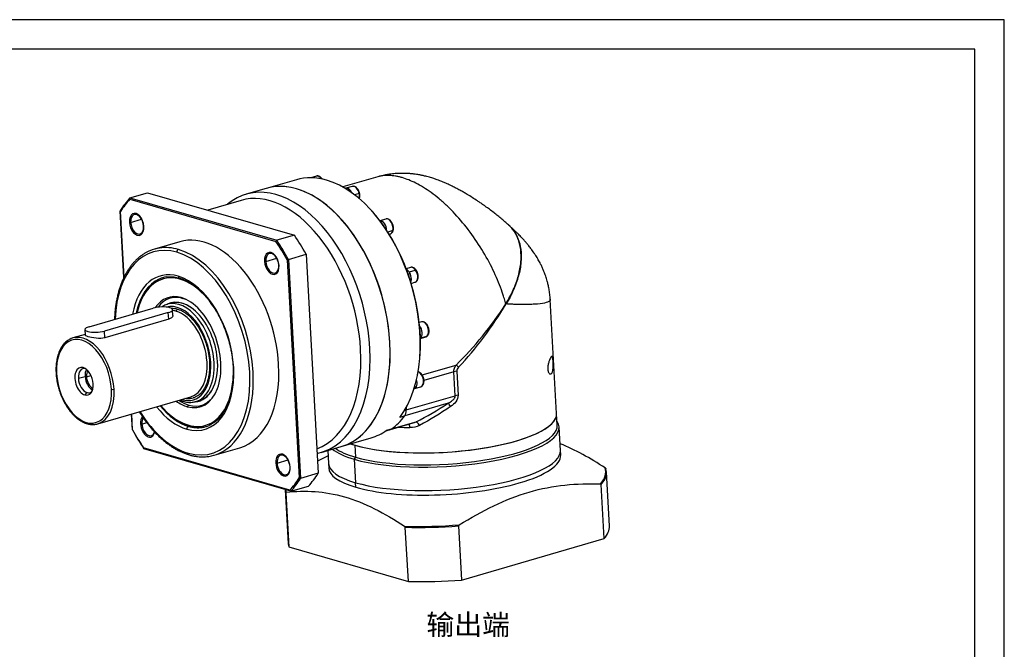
# Model space of a CAD drawing. Header units: millimetres. Extents: x 11380 to 12832, y -6962 to -5935.
# Tile 6 of 6: x 12254 to 12832, y -6305 to -5935. Entities that reach past the tile are written whole.
import ezdxf

# ---------------------------------------------------------------- set-up
doc = ezdxf.new("R2010")
doc.units = ezdxf.units.MM
doc.layers.add('图框_外框线', color=7, linetype='Continuous')
doc.layers.add('尺寸线', color=7, linetype='Continuous')
doc.layers.add('标注线', color=1, linetype='Continuous', lineweight=15)
doc.styles.get("Standard").update_dxf_attribs({"font": 'txt.shx', "height": 5})

# ---------------------------------------------------------------- blocks, each defined once
blk = doc.blocks.new('G$C4B99B448')
at = {"layer": '尺寸线'}
for p, q in [((218.55, 340.22), (213.86, 338.86)), ((270.1, 339.61), (240.72, 331.08)), ((201.74, 337.2), (176.49, 329.87)), ((222.75, 338.01), (222.58, 337.96)), ((248.68, 331.52), (243.32, 329.96)), ((62.1, 321.92), (76.96, 326.24)), ((76.96, 326.24), (200.15, 290.64)), ((176.49, 329.87), (159.66, 324.98)), ((243.34, 329.9), (242.94, 329.79)), ((254.44, 325.66), (250.57, 324.54)), ((61.95, 320.77), (184.66, 285.31)), ((62.1, 321.92), (185.29, 286.33)), ((155.34, 319.82), (127.33, 311.69)), ((56.99, 255.07), (53.86, 311.12)), ((57.15, 255.42), (54.08, 310.45)), ((262.81, 313.39), (262.31, 313.92)), ((61.6, 301.46), (62.68, 301.4)), ((62.68, 301.4), (71.9, 304.08)), ((73.79, 297.94), (73.59, 298.25)), ((276.9, 304.17), (271.88, 302.71)), ((200.15, 290.64), (185.29, 286.33)), ((282.72, 294.53), (278.46, 293.29)), ((279.64, 291.43), (280.53, 291.69)), ((104.02, 285.13), (82.6, 278.91)), ((195.02, 270.33), (209.88, 274.65)), ((209.88, 274.65), (220.13, 90.86)), ((175.02, 268.68), (176.11, 268.63)), ((176.11, 268.63), (185.32, 271.3)), ((187.21, 265.16), (187.01, 265.47)), ((193.96, 270.03), (204.16, 86.96)), ((195.02, 270.33), (205.27, 86.55)), ((297.65, 263.61), (293.91, 262.52)), ((295.64, 258), (297.24, 258.47)), ((296.49, 259.84), (301.84, 261.4)), ((298.14, 250.21), (301.27, 251.12)), ((96.62, 233.52), (93.55, 232.63)), ((105.15, 238.25), (106.45, 237.62)), ((420.15, 141.09), (414.83, 236.65)), ((27.88, 213.87), (81.44, 229.43)), ((94.27, 225.72), (40.71, 210.16)), ((94.59, 220.11), (94.27, 225.72)), ((98.11, 223.31), (97.84, 228.13)), ((94.59, 220.11), (41.03, 204.56)), ((306.79, 217.85), (304.92, 217.31)), ((24.54, 207.38), (14.22, 204.38)), ((24.31, 211.46), (24.58, 206.64)), ((41.03, 204.56), (40.71, 210.16)), ((311.14, 205.72), (305.83, 204.18)), ((305.84, 204.04), (310.42, 205.37)), ((22.89, 179.52), (24.22, 178.97)), ((303.88, 175.76), (304.25, 175.87)), ((307.36, 173.43), (335.82, 181.69)), ((333.93, 175.98), (308.87, 168.7)), ((335.05, 155.91), (333.93, 175.98)), ((336.32, 176.41), (337.44, 156.35)), ((18.78, 170.56), (24.44, 172.21)), ((25.57, 171.88), (29.38, 172.99)), ((303.3, 172.76), (303.45, 173.48)), ((24.17, 156.55), (26.08, 158.56)), ((300.57, 161.93), (300.78, 161.99)), ((300.8, 161.94), (306.16, 163.49)), ((35.14, 132.36), (113.18, 155.03)), ((117.26, 151), (120.33, 151.89)), ((329.27, 149.6), (292.76, 139)), ((293.96, 143.98), (335.05, 155.91)), ((64.11, 127.34), (63.37, 140.56)), ((64.29, 127.38), (63.55, 140.61)), ((110.25, 146.72), (111.44, 148.06)), ((292.48, 143.55), (293.96, 143.98)), ((293.86, 145.93), (293.96, 143.98)), ((293.96, 143.98), (293.86, 145.93)), ((420.71, 131.04), (420.15, 141.09)), ((71.03, 132.25), (72.12, 132.19)), ((72.12, 132.19), (76.21, 133.38)), ((280.78, 127.7), (299.8, 133.22)), ((281.69, 128.14), (302.17, 134.09)), ((292.76, 139), (288.55, 137.77)), ((277.05, 126.62), (280.78, 127.7)), ((277.48, 126.92), (281.69, 128.14)), ((423.39, 110.07), (422.29, 129.69)), ((239.38, 113.32), (264.63, 120.65)), ((196.29, 76.64), (73.59, 112.1)), ((197.03, 75.74), (73.84, 111.34)), ((132.8, 106.05), (154.23, 112.28)), ((222.55, 108.43), (239.38, 113.32)), ((228.08, 110.04), (228.69, 99.21)), ((250.85, 114.41), (251.41, 104.36)), ((423.6, 106.24), (423.39, 110.07)), ((185.54, 99.42), (194.75, 102.09)), ((190.54, 105.98), (190.04, 106.8)), ((228.69, 99.21), (228.9, 95.38)), ((251.41, 104.36), (250.34, 102.6)), ((250.34, 102.6), (251.43, 82.97)), ((464.48, 46.59), (461.95, 92.03)), ((191.45, 89.7), (191.06, 88.62)), ((220.13, 90.86), (205.27, 86.55)), ((251.65, 79.14), (251.43, 82.97)), ((192.37, 77), (194.9, 31.56)), ((192.78, 74.58), (195.31, 29.14)), ((197.03, 75.74), (211.89, 80.06)), ((460.15, 36.07), (457.62, 81.52)), ((295.74, 0.12), (293.2, 45.56)), ((337.85, 46.73), (340.39, 1.28)), ((340.39, 1.28), (460.15, 36.07)), ((195.31, 29.14), (295.74, 0.12))]:
    blk.add_line(p, q, dxfattribs=at)
for centre, major_axis, ratio, start_param, end_param in [((233.19, 228.93), (31.45, -108.28), 0.604256, 2.776531, 3.141628), ((220.36, 333.98), (1.81, -6.24), 0.604256, 2.086908, 3.1416), ((191.1, 216.71), (31.45, -108.28), 0.604256, 1.205734, 3.400186), ((207.94, 221.59), (31.45, -108.28), 0.604256, 1.205734, 3.141545), ((207.94, 221.59), (-31.45, 108.28), 0.604256, 5.918123, 6.283186), ((222.38, 337.39), (0.818, 0.575), 0.393218, 0.000516, 0.853704), ((220.36, 333.98), (1.81, -6.24), 0.604256, 2.067813, 2.086908), ((233.19, 228.93), (31.45, -108.28), 0.604256, 0.419399, 2.776531), ((245.13, 323.72), (1.81, -6.24), 0.604256, 1.78993, 3.25131), ((250.49, 325.27), (1.81, -6.24), 0.604256, 3.114602, 3.141551), ((250.49, 325.27), (1.81, -6.24), 0.604256, 1.45859, 3.114602), ((185.75, 215.15), (30.4, -104.67), 0.604256, 1.205734, 3.141545), ((207.94, 221.59), (-31.45, 108.28), 0.604256, 3.141594, 5.918123), ((245.13, 323.72), (1.8, -6.18), 0.604256, 1.801213, 3.141544), ((250.49, 325.27), (1.81, -6.24), 0.604256, 0.747854, 1.45859), ((253.83, 325.6), (0.977, 0.213), 0.089218, 5.36426, 6.282879), ((129.57, 198.83), (40.72, -140.21), 0.604256, 3.494072, 3.629786), ((129.12, 198.7), (-40.44, 139.25), 0.604256, 0.355062, 0.485611), ((67.7, 299.7), (2.65, -9.12), 0.604256, 1.205734, 4.347327), ((68.14, 299.83), (2.37, -8.16), 0.604256, 1.205734, 4.347327), ((233.95, 229.15), (-31.17, 107.32), 0.604256, 4.002407, 5.422374), ((67.7, 299.7), (2.65, -9.12), 0.604256, 4.347327, 7.48892), ((68.14, 299.83), (2.37, -8.16), 0.604256, 4.347327, 7.48892), ((273.36, 296.37), (1.81, -6.24), 0.604256, 1.130391, 3.050199), ((273.36, 296.37), (1.8, -6.18), 0.604256, 1.137601, 3.042977), ((271.75, 295.91), (-1.8, 6.18), 0.604256, 4.994201, 5.495677), ((278.72, 297.93), (1.81, -6.24), 0.604256, 0.830271, 3.141551), ((129.12, 198.7), (25.1, -86.43), 0.604256, 1.205734, 3.141545), ((144.43, 203.15), (40.72, -140.21), 0.604256, 1.923276, 2.058989), ((278.72, 297.93), (1.81, -6.24), 0.604256, 6.283144, 7.113457), ((282.11, 295.05), (0.975, -0.22), 0.537575, 5.511316, 6.283167), ((106.17, 192.04), (-24.54, 84.51), 0.604256, 5.918123, 7.346075), ((129.12, 198.7), (-40.44, 139.25), 0.604256, 5.067451, 5.198), ((129.57, 198.83), (40.72, -140.21), 0.604256, 1.923276, 2.058989), ((107.7, 192.48), (-25.1, 86.43), 0.604256, 6.200302, 6.357014), ((107.7, 192.48), (-25.1, 86.43), 0.604256, 5.918123, 6.200302), ((103, 276.72), (0.56, 1.92), 0.744283, 0.439984, 2.01078), ((106.17, 192.04), (-24.54, 84.51), 0.604256, 2.776531, 5.918123), ((107.7, 192.48), (-25.1, 86.43), 0.604256, 4.347327, 5.918123), ((181.12, 266.92), (2.65, -9.12), 0.604256, 1.205734, 4.347327), ((181.56, 267.05), (2.37, -8.16), 0.604256, 1.205734, 4.347327), ((181.12, 266.92), (2.65, -9.12), 0.604256, 4.347327, 7.48892), ((181.56, 267.05), (2.37, -8.16), 0.604256, 4.347327, 7.48892), ((106.17, 192.04), (-18.69, 64.34), 0.604256, 5.918123, 7.161016), ((104.12, 256.61), (0.56, 1.92), 0.744283, 2.01078, 3.141263), ((106.17, 192.04), (-18.69, 64.34), 0.604256, 2.776531, 5.918123), ((294.1, 255.81), (1.81, -6.24), 0.604256, 2.086908, 2.681504), ((294.1, 255.81), (1.8, -6.18), 0.604256, 1.834053, 2.67519), ((292.5, 255.34), (-1.8, 6.18), 0.604256, 4.975646, 5.046917), ((292.5, 255.34), (-1.8, 6.18), 0.604256, 4.545346, 4.975646), ((294.1, 255.81), (1.81, -6.24), 0.604256, 0.62327, 2.086908), ((294.1, 255.81), (1.8, -6.18), 0.604256, 0.629547, 1.834053), ((299.46, 257.36), (1.81, -6.24), 0.604256, 2.086908, 3.1416), ((299.46, 257.36), (1.81, -6.24), 0.604256, 0.000007, 2.086908), ((301.48, 260.78), (-0.818, -0.575), 0.393218, 3.142035, 3.995297), ((107.7, 192.48), (-18.13, 62.42), 0.604256, 0.076749, 0.851962), ((107.7, 192.48), (-17.83, 61.4), 0.604256, 5.175726, 7.120421), ((108.51, 192.72), (18.13, -62.42), 0.604256, 3.152393, 3.300146), ((107.7, 192.48), (-18.13, 62.42), 0.604256, 6.202438, 6.359934), ((107.7, 192.48), (13.33, -45.91), 0.604256, 2.776531, 3.607629), ((108.94, 192.84), (13.05, -44.93), 0.604256, 2.776531, 3.577539), ((103.87, 191.37), (-11.3, 38.89), 0.604256, 4.347327, 6.276412), ((108.1, 192.6), (-11.96, 41.19), 0.604256, 4.347327, 6.40291), ((105.4, 191.82), (11.85, -40.81), 0.604256, 3.136734, 3.141545), ((105.4, 191.82), (11.85, -40.81), 0.604256, 1.205734, 3.136734), ((108.47, 192.71), (11.85, -40.81), 0.604256, 2.489615, 3.141545), ((107.7, 192.48), (13.33, -45.91), 0.604256, 5.918123, 9.059716), ((108.94, 192.84), (13.05, -44.93), 0.604256, 2.662329, 2.776531), ((317.74, 253.49), (81.24, 109.9), 0.445807, 4.36146, 4.852718), ((317.74, 253.49), (76.04, 114.34), 0.449734, 4.338474, 4.829731), ((87.86, 227.57), (9.98, 0.56), 0.28446, 0.681932, 2.252729), ((87.86, 227.57), (9.98, 0.56), 0.28446, 5.394321, 6.965118), ((102.73, 191.04), (10.46, -36.01), 0.604256, 2.776531, 2.895715), ((100.64, 228.37), (0.42, 1.44), 0.744283, 3.581577, 5.152373), ((102.73, 191.04), (10.46, -36.01), 0.604256, 1.205734, 2.776531), ((308.61, 211.61), (1.81, -6.24), 0.604256, 0.201953, 3.141551), ((34.3, 212.02), (9.98, 0.56), 0.28446, 2.252729, 5.394321), ((303.25, 210.06), (1.81, -6.24), 0.604256, 0.201953, 2.212425), ((303.25, 210.06), (1.8, -6.18), 0.604256, 0.224036, 2.205743), ((301.64, 209.59), (-1.8, 6.18), 0.604256, 4.096589, 4.598115), ((23.53, 168.04), (-10.04, 34.57), 0.604256, 4.347327, 7.48892), ((24.68, 168.37), (-10.46, 36.01), 0.604256, 6.276167, 6.283137), ((24.68, 168.37), (-10.46, 36.01), 0.604256, 4.347327, 6.276167), ((207.94, 221.59), (31.45, -108.28), 0.604256, 6.283137, 7.48892), ((308.61, 211.61), (1.81, -6.24), 0.604256, 6.283143, 6.485138), ((310.75, 206.62), (0.572, -0.82), 0.780597, 6.024612, 6.283744), ((185.75, 215.15), (30.4, -104.67), 0.604256, 0.045309, 1.205734), ((191.1, 216.71), (31.45, -108.28), 0.604256, 6.232479, 7.48892), ((103.87, 191.37), (-11.3, 38.89), 0.604256, 2.754294, 4.347327), ((102.73, 191.04), (10.46, -36.01), 0.604256, 0.000001, 1.205734), ((108.1, 192.6), (-11.96, 41.19), 0.604256, 3.018188, 4.347327), ((105.4, 191.82), (11.85, -40.81), 0.604256, 6.283137, 7.48892), ((129.12, 198.7), (25.1, -86.43), 0.604256, 6.283137, 7.48892), ((1.58, 175.04), (-1.5, -0.08), 0.28446, 6.282657, 6.965118), ((23.53, 168.04), (-10.04, 34.57), 0.604256, 1.205734, 4.347327), ((23.53, 168.04), (-3.35, 11.52), 0.604256, 5.918123, 9.059716), ((25.52, 168.61), (2.93, -10.08), 0.604256, 2.83065, 4.347327), ((23.53, 168.04), (-3.35, 11.52), 0.604256, 2.776531, 5.918123), ((31.18, 170.26), (2.93, -10.08), 0.604256, 3.672179, 4.347327), ((31.18, 170.26), (-2.44, 8.4), 0.604256, 0.479388, 1.205734), ((107.7, 192.48), (-25.1, 86.43), 0.604256, 3.215421, 4.347327), ((304.34, 169.73), (1.81, -6.24), 0.604256, 2.715227, 2.796712), ((304.27, 174.93), (-0.354, -0.935), 0.725458, 3.142049, 3.640851), ((304.34, 169.73), (1.81, -6.24), 0.604256, 0.000007, 2.715227), ((337.14, 175.05), (4.99, 0.28), 0.28446, 1.719925, 2.252729), ((338.74, 178.53), (3.54, -3.54), 0.066486, 1.896479, 2.607732), ((25.52, 168.61), (2.93, -10.08), 0.604256, 4.347327, 5.918123), ((31.18, 170.26), (2.93, -10.08), 0.604256, 4.347327, 5.752601), ((31.18, 170.26), (-2.44, 8.4), 0.604256, 1.205734, 2.662206), ((107.7, 192.48), (-17.83, 61.4), 0.604256, 2.197594, 4.221565), ((298.99, 168.18), (1.81, -6.24), 0.604256, 6.218937, 7.916133), ((298.99, 168.18), (1.8, -6.18), 0.604256, 0.000001, 1.623959), ((25.52, 168.61), (2.93, -10.08), 0.604256, 5.918123, 6.594155), ((24.68, 168.37), (-10.46, 36.01), 0.604256, 3.141545, 4.347327), ((47.78, 161.69), (1.5, 0.08), 0.28446, 3.823525, 5.394321), ((108.47, 192.71), (11.85, -40.81), 0.604256, 6.283137, 6.935165), ((297.38, 167.71), (-1.8, 6.18), 0.604256, 3.726028, 4.089029), ((107.7, 192.48), (13.33, -45.91), 0.604256, 5.614027, 5.918123), ((108.94, 192.84), (13.05, -44.93), 0.604256, 5.642301, 5.918123), ((108.94, 192.84), (13.05, -44.93), 0.604256, 5.918123, 6.762426), ((105.4, 191.82), (11.85, -40.81), 0.604256, 6.278327, 6.283137), ((331.73, 145.56), (2.7, -4.21), 0.074407, 1.860374, 2.810195), ((338.26, 154.99), (4.99, 0.28), 0.28446, 1.719925, 2.252729), ((106.17, 192.04), (-24.54, 84.51), 0.604256, 2.011013, 2.776531), ((106.17, 192.04), (-18.69, 64.34), 0.604256, 2.164804, 2.776531), ((107.7, 192.48), (-18.13, 62.42), 0.604256, 2.18574, 2.776531), ((324.3, 135.75), (-95.85, -5.34), 0.28446, 0.619395, 3.141505), ((324.3, 135.75), (95.85, 5.34), 0.28446, 3.823525, 6.283146), ((288.83, 145.46), (-2.23, 7.68), 0.604256, 3.560992, 4.347327), ((288.83, 145.46), (2.23, -7.68), 0.604256, 0.419399, 1.205734), ((24.68, 168.37), (-10.46, 36.01), 0.604256, 3.134574, 3.141545), ((77.13, 130.49), (2.65, -9.12), 0.604256, 3.516523, 4.347327), ((77.13, 130.49), (2.65, -9.12), 0.604256, 4.347327, 7.097497), ((77.57, 130.62), (2.37, -8.16), 0.604256, 3.58284, 4.347327), ((324.94, 124.26), (97.35, 5.43), 0.28446, 3.823525, 6.458781), ((237.4, 230.15), (-31.45, 108.28), 0.604256, 3.349868, 3.560992), ((237.4, 230.15), (31.45, -108.28), 0.604256, 0.208275, 0.419399), ((295.69, 127.72), (-0.15, -5), 0.27539, 1.871196, 2.709142), ((304.13, 129.57), (2.23, -4.47), 0.301137, 1.747298, 2.967947), ((129.57, 198.83), (40.72, -140.21), 0.604256, 5.064868, 5.200582), ((129.12, 198.7), (-40.44, 139.25), 0.604256, 1.925858, 2.056407), ((77.57, 130.62), (2.37, -8.16), 0.604256, 4.347327, 7.043403), ((111.27, 128.35), (-0.56, -1.92), 0.744283, 3.581577, 5.152373), ((107.7, 192.48), (-18.13, 62.42), 0.604256, 2.776531, 3.060845), ((108.51, 192.72), (18.13, -62.42), 0.604256, 6.137986, 6.272338), ((107.7, 192.48), (-18.13, 62.42), 0.604256, 3.060845, 3.218342), ((324.86, 125.7), (95.85, 5.34), 0.28446, 3.823525, 6.283146), ((233.19, 228.93), (31.45, -108.28), 0.604256, 6.283178, 6.491461), ((278.55, 135.38), (-2.23, 7.68), 0.604256, 3.141585, 3.349868), ((278.55, 135.38), (2.23, -7.68), 0.604256, 6.283178, 6.491461), ((323.13, 156.81), (95.85, 5.34), 0.28446, 4.313924, 4.421026), ((112.4, 108.25), (-0.56, -1.92), 0.744283, 5.152373, 6.283567), ((190.55, 97.71), (2.65, -9.12), 0.604256, 2.776531, 5.918123), ((324.94, 124.26), (97.35, 5.43), 0.28446, 3.429746, 3.823525), ((324.86, 125.7), (95.85, 5.34), 0.28446, 3.467249, 3.823525), ((324.3, 135.75), (95.85, 5.34), 0.28446, 3.760889, 3.823525), ((326.04, 104.64), (-97.35, -5.43), 0.28446, 0.681932, 3.141554), ((326.04, 104.64), (97.35, 5.43), 0.28446, 3.823525, 6.283146), ((107.7, 192.48), (-25.1, 86.43), 0.604256, 3.05871, 3.215421), ((190.99, 97.84), (2.37, -8.16), 0.604256, 2.776531, 4.347327), ((190.99, 97.84), (2.37, -8.16), 0.604256, 4.347327, 5.918123), ((190.55, 97.71), (2.65, -9.12), 0.604256, 5.918123, 9.059716), ((190.99, 97.84), (2.37, -8.16), 0.604256, 1.205734, 2.776531), ((326.04, 104.64), (-97.35, -5.43), 0.28446, 6.283147, 6.965118), ((326.04, 104.64), (97.35, 5.43), 0.28446, 3.141554, 3.823525), ((326.25, 100.81), (-97.35, -5.43), 0.28446, 2.252729, 3.141578), ((190.99, 97.84), (2.37, -8.16), 0.604256, 5.918123, 7.48892), ((326.25, 100.81), (-97.35, -5.43), 0.28446, 6.283171, 6.965118), ((327.12, 85.22), (-134.31, -7.49), 0.28446, 2.866105, 3.210148), ((327.16, 84.52), (-134.79, -7.52), 0.28446, 3.059509, 3.205138), ((129.12, 198.7), (-40.44, 139.25), 0.604256, 3.496654, 3.627203), ((129.57, 198.83), (40.72, -140.21), 0.604256, 0.352479, 0.488193), ((144.43, 203.15), (40.72, -140.21), 0.604256, 0.352479, 0.488193), ((326.25, 100.81), (-97.35, -5.43), 0.28446, 0.681932, 2.252729), ((327.16, 84.52), (-134.79, -7.52), 0.28446, 2.871115, 3.059509), ((327.16, 84.52), (-134.79, -7.52), 0.28446, 6.280918, 6.346731), ((327.12, 85.22), (-134.31, -7.49), 0.28446, 0.020707, 0.068556), ((327.12, 85.22), (-134.31, -7.49), 0.28446, 1.295309, 1.639352), ((327.16, 84.52), (-134.79, -7.52), 0.28446, 1.300319, 1.634342), ((329.69, 39.07), (-134.79, -7.52), 0.28446, 2.871115, 3.14159), ((329.69, 39.07), (134.79, 7.52), 0.28446, 3.14159, 3.205138), ((329.69, 39.07), (134.79, 7.52), 0.28446, 4.441912, 4.775935)]:
    blk.add_ellipse(centre, major_axis=major_axis, ratio=ratio, start_param=start_param, end_param=end_param, dxfattribs=at)
for points, knots in [([(223.2, 337.97), (223.09, 338.12), (222.76, 338.55), (222.17, 339.18), (221.39, 339.77), (220.59, 340.16), (219.77, 340.35), (219.08, 340.36), (218.67, 340.24), (218.52, 340.19)], [0, 0, 0, 0, 0.089967, 0.259191, 0.429919, 0.600236, 0.749234, 0.909056, 1, 1, 1, 1]), ([(313.6, 339.18), (312.82, 339.4), (311.43, 339.79), (309.61, 340.24), (308.23, 340.56), (307.12, 340.8), (305.94, 341.04), (304.47, 341.31), (302.6, 341.62), (300.68, 341.89), (298.99, 342.09), (297.69, 342.21), (296.52, 342.31), (295.26, 342.4), (293.9, 342.47), (292.35, 342.52), (290.71, 342.53), (289.02, 342.51), (287.35, 342.46), (285.56, 342.36), (283.55, 342.19), (281.62, 341.98), (279.99, 341.76), (278.72, 341.56), (277.33, 341.33), (275.5, 340.97), (273.01, 340.42), (271.13, 339.92), (270.08, 339.61)], [0, 0, 0, 0, 0.055491, 0.099036, 0.129744, 0.153715, 0.178408, 0.212809, 0.256433, 0.30797, 0.345662, 0.372739, 0.397381, 0.425989, 0.458105, 0.490455, 0.531029, 0.569432, 0.605134, 0.643861, 0.690562, 0.741097, 0.774541, 0.801735, 0.828107, 0.86927, 0.926444, 1, 1, 1, 1]), ([(290.43, 338.93), (289.5, 339.19), (287.63, 339.69), (284.9, 340.23), (282.23, 340.59), (278.66, 340.83), (274.93, 340.66), (272.2, 340.16), (271.14, 339.9)], [0, 0, 0, 0, 0.13272, 0.265646, 0.398798, 0.532197, 0.813314, 1, 1, 1, 1]), ([(377.04, 235.02), (376.59, 236.53), (375.81, 239.12), (374.01, 244.44), (370.44, 253.92), (363.72, 268.26), (353.53, 285.33), (341.54, 301.41), (330.55, 313.2), (321.57, 321.22), (314.93, 326.4), (308.41, 330.79), (302.15, 334.31), (296.12, 337.1), (292.32, 338.32), (290.43, 338.93)], [0, 0, 0, 0, 0.03403, 0.05834, 0.118595, 0.243865, 0.373735, 0.505504, 0.63632, 0.700678, 0.763736, 0.824936, 0.885457, 0.942826, 1, 1, 1, 1]), ([(380.34, 298.76), (379.47, 299.56), (377.49, 301.36), (374.31, 304.09), (370.95, 306.85), (367.47, 309.6), (363.96, 312.26), (360.5, 314.78), (357.53, 316.86), (354.98, 318.6), (351.99, 320.58), (348.42, 322.85), (344.66, 325.13), (341.25, 327.1), (338.17, 328.81), (334.98, 330.49), (331.68, 332.14), (328.82, 333.48), (326.54, 334.48), (325.08, 335.1), (323.64, 335.69), (321.93, 336.37), (319.71, 337.2), (316.87, 338.19), (314.76, 338.84), (313.6, 339.18)], [0, 0, 0, 0, 0.05112, 0.11423, 0.171973, 0.224458, 0.286933, 0.340462, 0.385366, 0.421996, 0.455047, 0.517987, 0.577801, 0.616573, 0.66284, 0.707642, 0.750403, 0.801097, 0.826403, 0.845216, 0.862022, 0.885341, 0.915695, 0.953573, 1, 1, 1, 1]), ([(254.81, 325.82), (254.77, 326.01), (254.63, 326.57), (254.32, 327.48), (253.83, 328.49), (253.25, 329.4), (252.58, 330.2), (251.83, 330.85), (251.04, 331.32), (250.26, 331.58), (249.51, 331.67), (249.03, 331.6), (248.81, 331.54)], [0, 0, 0, 0, 0.058003, 0.166481, 0.275291, 0.384606, 0.494719, 0.605764, 0.717187, 0.815944, 0.911335, 1, 1, 1, 1]), ([(254.54, 321.2), (254.66, 321.47), (254.85, 322.06), (255.02, 323.04), (255.05, 324.11), (254.96, 325.05), (254.85, 325.62), (254.81, 325.82)], [0, 0, 0, 0, 0.208275, 0.431028, 0.655006, 0.878577, 1, 1, 1, 1]), ([(283.08, 294.83), (283.12, 295.01), (283.22, 295.52), (283.28, 296.41), (283.22, 297.51), (283.03, 298.62), (282.71, 299.71), (282.27, 300.75), (281.73, 301.71), (281.09, 302.55), (280.37, 303.27), (279.58, 303.82), (278.77, 304.17), (277.96, 304.31), (277.35, 304.3), (277.02, 304.19), (276.95, 304.16)], [0, 0, 0, 0, 0.042708, 0.121637, 0.200383, 0.278949, 0.357442, 0.436056, 0.514944, 0.59433, 0.674376, 0.754999, 0.835118, 0.904847, 0.97953, 1, 1, 1, 1]), ([(377.61, 232.99), (380.02, 236.87), (382.1, 240.82), (385.59, 248.69), (387.01, 252.62), (389.15, 260.5), (389.84, 264.3), (390.49, 271.67), (390.45, 275.25), (389.6, 282.01), (388.81, 285.12), (386.52, 290.84), (385, 293.47), (382.3, 296.83), (381.37, 297.83), (380.36, 298.75)], [0, 0, 0, 0, 0.154524, 0.154524, 0.309048, 0.309048, 0.463571, 0.463571, 0.618095, 0.618095, 0.772619, 0.772619, 0.927143, 0.927143, 1, 1, 1, 1]), ([(380.07, 299.01), (381.2, 298), (382.25, 296.9), (385.07, 293.41), (386.59, 290.78), (388.88, 285.06), (389.68, 281.94), (390.54, 275.17), (390.58, 271.59), (389.93, 264.22), (389.24, 260.41), (387.1, 252.54), (385.69, 248.6), (382.2, 240.74), (380.11, 236.79), (377.71, 232.91)], [0, 0, 0, 0, 0.079518, 0.079518, 0.232931, 0.232931, 0.386345, 0.386345, 0.539759, 0.539759, 0.693173, 0.693173, 0.846586, 0.846586, 1, 1, 1, 1]), ([(414.82, 236.65), (414.74, 238.16), (414.49, 241.1), (413.87, 245.26), (413.13, 248.86), (412.39, 251.77), (411.69, 254.17), (411.01, 256.28), (410.22, 258.51), (409.24, 261.01), (408.07, 263.69), (406.86, 266.19), (405.78, 268.26), (404.76, 270.1), (403.74, 271.83), (402.57, 273.72), (401.32, 275.62), (400.08, 277.4), (398.98, 278.91), (397.92, 280.32), (396.71, 281.87), (395.26, 283.64), (393.65, 285.53), (391.99, 287.39), (390.33, 289.17), (388.89, 290.67), (387.72, 291.85), (386.73, 292.83), (385.74, 293.8), (384.5, 294.99), (382.94, 296.44), (381.38, 297.86), (380.32, 298.8), (379.93, 299.13)], [0, 0, 0, 0, 0.058808, 0.114605, 0.16191, 0.200102, 0.230197, 0.258357, 0.285902, 0.323052, 0.365206, 0.402291, 0.432512, 0.456937, 0.485642, 0.514899, 0.548447, 0.578693, 0.60315, 0.62512, 0.654023, 0.687578, 0.721846, 0.760574, 0.795399, 0.825671, 0.850166, 0.866694, 0.886569, 0.910275, 0.940869, 0.978819, 1, 1, 1, 1]), ([(280.48, 291.69), (280.66, 291.74), (281.08, 291.87), (281.67, 292.27), (282.22, 292.84), (282.67, 293.56), (282.94, 294.25), (283.05, 294.69), (283.08, 294.83)], [0, 0, 0, 0, 0.136768, 0.324822, 0.514117, 0.709243, 0.911517, 1, 1, 1, 1]), ([(78.67, 277.5), (78.66, 277.5), (77.85, 277.19), (76.29, 276.4), (74, 275.12), (71.79, 273.63), (69.65, 271.98), (67.6, 270.15), (65.64, 268.15), (63.77, 265.99), (61.99, 263.66), (60.31, 261.18), (58.74, 258.54), (57.28, 255.76), (55.93, 252.84), (54.69, 249.79), (53.57, 246.62), (52.57, 243.32), (51.69, 239.92), (50.93, 236.41), (50.3, 232.81), (49.79, 229.12), (49.41, 225.35), (49.21, 222.32), (49.14, 220.54), (49.12, 220.05)], [0, 0, 0, 0, 0.000384, 0.046499, 0.092654, 0.138875, 0.185182, 0.231588, 0.278098, 0.324711, 0.371421, 0.418216, 0.465085, 0.512014, 0.558989, 0.605998, 0.653031, 0.700079, 0.747135, 0.794193, 0.841247, 0.888295, 0.935336, 0.982368, 1, 1, 1, 1]), ([(302.3, 261.35), (302.19, 261.51), (301.86, 261.94), (301.26, 262.57), (300.48, 263.16), (299.68, 263.55), (298.87, 263.74), (298.17, 263.74), (297.77, 263.63), (297.62, 263.57)], [0, 0, 0, 0, 0.089967, 0.259191, 0.429919, 0.600236, 0.749234, 0.909056, 1, 1, 1, 1]), ([(301.3, 251.16), (301.4, 251.18), (301.75, 251.27), (302.29, 251.61), (302.86, 252.15), (303.33, 252.84), (303.69, 253.67), (303.92, 254.62), (304.02, 255.66), (303.98, 256.75), (303.81, 257.86), (303.51, 258.95), (303.1, 260), (302.67, 260.79), (302.39, 261.22), (302.3, 261.35)], [0, 0, 0, 0, 0.032637, 0.111023, 0.189472, 0.27005, 0.353617, 0.439573, 0.526639, 0.613729, 0.700616, 0.787393, 0.874263, 0.961403, 1, 1, 1, 1]), ([(84.51, 252.54), (84.22, 252.37), (83.29, 251.83), (81.8, 250.73), (80.04, 249.24), (78.36, 247.58), (76.78, 245.74), (75.29, 243.75), (73.9, 241.6), (72.62, 239.31), (71.45, 236.87), (70.39, 234.3), (69.44, 231.6), (68.62, 228.79), (68.12, 226.72), (67.88, 225.61), (67.86, 225.49)], [0, 0, 0, 0, 0.035233, 0.114165, 0.193234, 0.272458, 0.351838, 0.431364, 0.511017, 0.590773, 0.670609, 0.750503, 0.830435, 0.91039, 0.990356, 1, 1, 1, 1]), ([(92.51, 255.54), (92.61, 255.55), (93.39, 255.7), (94.91, 255.8), (97.06, 255.82), (99.25, 255.63), (101.42, 255.26), (102.86, 254.9), (103.57, 254.69)], [0, 0, 0, 0, 0.027635, 0.225631, 0.423086, 0.619792, 0.815657, 1, 1, 1, 1]), ([(103.57, 254.69), (103.95, 254.58), (105.08, 254.23), (106.95, 253.54), (109.2, 252.53), (111.44, 251.34), (113.67, 249.97), (115.89, 248.44), (118.08, 246.73), (120.24, 244.87), (122.37, 242.85), (124.46, 240.67), (126.49, 238.35), (128.48, 235.9), (130.4, 233.31), (132.25, 230.59), (134.03, 227.77), (135.73, 224.83), (137.35, 221.8), (138.87, 218.67), (140.31, 215.47), (141.64, 212.19), (142.87, 208.86), (143.99, 205.48), (145.01, 202.05), (145.91, 198.6), (146.69, 195.13), (147.36, 191.65), (147.9, 188.18), (148.33, 184.71), (148.63, 181.28), (148.8, 177.87), (148.86, 174.51), (148.78, 171.21), (148.59, 167.97), (148.27, 164.81), (147.83, 161.73), (147.27, 158.75), (146.6, 155.87), (145.81, 153.1), (144.9, 150.45), (143.89, 147.93), (142.78, 145.54), (141.56, 143.3), (140.24, 141.2), (138.84, 139.26), (137.34, 137.47), (135.76, 135.85), (134.09, 134.39), (132.35, 133.1), (130.53, 132), (129.25, 131.32), (128.56, 131.05), (128.51, 131.04)], [0, 0, 0, 0, 0.010485, 0.030765, 0.051002, 0.071191, 0.091348, 0.111481, 0.131599, 0.15171, 0.171819, 0.191928, 0.21204, 0.232156, 0.252279, 0.272408, 0.292543, 0.312685, 0.332833, 0.352986, 0.373143, 0.393305, 0.413469, 0.433635, 0.453802, 0.473969, 0.494136, 0.5143, 0.534461, 0.554618, 0.57477, 0.594916, 0.615056, 0.635189, 0.655314, 0.675431, 0.695539, 0.71564, 0.735734, 0.755823, 0.77591, 0.795996, 0.816086, 0.836188, 0.856308, 0.876458, 0.89665, 0.916897, 0.937213, 0.957612, 0.978101, 0.998681, 1, 1, 1, 1]), ([(93.69, 232.64), (93.48, 232.59), (92.68, 232.39), (91.36, 231.85), (89.97, 231.15), (89.16, 230.64), (88.87, 230.46)], [0, 0, 0, 0, 0.122542, 0.466143, 0.809773, 1, 1, 1, 1]), ([(414.8, 236.84), (414.9, 236.31), (414.42, 235.07), (410.63, 233.55), (403.78, 232.74), (396.72, 232.47), (390.86, 232.45), (385.9, 232.56), (381.51, 232.72), (379.25, 232.83), (377.71, 232.91)], [0, 0, 0, 0, 0.140803, 0.365368, 0.58654, 0.694463, 0.799804, 0.902117, 0.933402, 1, 1, 1, 1]), ([(98.11, 223.31), (98.12, 223.17), (98.11, 223.03), (97.87, 221.8), (96.62, 220.7), (94.59, 220.11)], [0, 0, 0, 0, 0.117415, 0.117415, 1, 1, 1, 1]), ([(96.96, 229.39), (96.96, 229.39), (97.02, 229.4), (97.1, 229.4), (97.17, 229.39), (97.22, 229.39), (97.25, 229.39), (98.76, 229.37), (100.26, 229.14), (101.79, 228.7)], [0, 0, 0, 0, 0.004451, 0.033732, 0.048372, 0.048372, 0.063012, 0.063012, 1, 1, 1, 1]), ([(101.79, 228.7), (102.56, 228.48), (103.7, 228.07), (105.04, 227.46), (105.71, 227.12), (106.05, 226.95), (106.21, 226.85), (106.3, 226.81), (106.33, 226.79), (106.36, 226.78), (106.37, 226.77), (107.19, 226.31), (108.39, 225.56), (109.78, 224.53), (110.46, 223.99), (110.81, 223.71), (110.98, 223.56), (111.05, 223.5), (111.1, 223.46), (111.12, 223.44), (111.96, 222.73), (113.15, 221.61), (114.5, 220.18), (115.17, 219.43), (115.5, 219.05), (115.64, 218.88), (115.73, 218.77), (115.78, 218.72), (117.35, 216.83), (118.77, 214.83), (120.76, 211.57), (121.7, 209.89), (122.72, 207.84), (123.2, 206.8), (123.44, 206.28), (123.54, 206.05), (123.61, 205.9), (123.65, 205.82), (124.2, 204.56), (124.93, 202.74), (125.68, 200.58), (126.04, 199.49), (126.21, 198.94), (126.29, 198.66), (126.33, 198.55), (126.35, 198.47), (126.36, 198.43), (126.73, 197.18), (127.22, 195.35), (127.69, 193.21), (127.9, 192.13), (128, 191.59), (128.05, 191.32), (128.07, 191.21), (128.09, 191.13), (128.09, 191.09), (128.5, 188.73), (128.77, 186.42), (128.96, 183), (129, 181.31), (128.96, 179.37), (128.92, 178.42), (128.89, 177.94), (128.87, 177.7), (128.87, 177.59), (128.86, 177.54), (128.86, 177.5), (128.86, 177.49), (128.78, 176.32), (128.6, 174.64), (128.28, 172.75), (128.1, 171.82), (128.01, 171.36), (127.96, 171.13), (127.93, 171.04), (127.92, 170.97), (127.91, 170.94), (127.66, 169.82), (127.23, 168.26), (126.63, 166.54), (126.3, 165.71), (126.13, 165.3), (126.06, 165.12), (126.01, 165.01), (125.98, 164.95), (125.13, 163.01), (124.16, 161.33), (122.48, 159.13), (121.59, 158.11), (120.48, 157.09), (119.9, 156.62), (119.61, 156.39), (119.48, 156.29), (119.39, 156.23), (119.35, 156.2), (118.64, 155.68), (117.6, 155.05), (116.33, 154.47), (115.68, 154.22), (115.35, 154.11), (115.19, 154.05), (115.11, 154.03), (115.07, 154.01), (115.04, 154.01), (114.29, 153.77), (113.17, 153.52), (111.84, 153.38), (111.16, 153.35), (110.82, 153.35), (110.64, 153.35), (110.57, 153.35), (110.52, 153.35), (110.5, 153.35), (109.68, 153.36), (108.89, 153.43), (108.08, 153.56)], [0, 0, 0, 0, 0.03219, 0.048284, 0.056332, 0.060355, 0.062367, 0.063373, 0.063876, 0.063876, 0.064379, 0.064379, 0.096569, 0.112663, 0.120711, 0.124734, 0.126746, 0.127752, 0.127752, 0.128758, 0.128758, 0.160948, 0.177042, 0.18509, 0.189113, 0.191125, 0.191125, 0.193137, 0.193137, 0.257516, 0.257516, 0.289706, 0.305801, 0.313848, 0.317872, 0.319883, 0.319883, 0.321895, 0.321895, 0.354085, 0.37018, 0.378227, 0.382251, 0.384263, 0.385268, 0.385268, 0.386274, 0.386274, 0.418464, 0.434559, 0.442606, 0.44663, 0.448642, 0.449648, 0.449648, 0.450653, 0.450653, 0.515033, 0.515033, 0.547222, 0.563317, 0.571364, 0.575388, 0.5774, 0.578406, 0.578909, 0.578909, 0.579412, 0.579412, 0.611601, 0.627696, 0.635743, 0.639767, 0.641779, 0.642785, 0.642785, 0.643791, 0.643791, 0.67598, 0.692075, 0.700122, 0.704146, 0.706158, 0.706158, 0.70817, 0.70817, 0.772549, 0.772549, 0.804738, 0.820833, 0.82888, 0.832904, 0.834916, 0.834916, 0.836928, 0.836928, 0.869117, 0.885212, 0.89326, 0.897283, 0.899295, 0.900301, 0.900301, 0.901307, 0.901307, 0.933496, 0.949591, 0.957639, 0.961662, 0.963674, 0.96468, 0.96468, 0.965686, 0.965686, 1, 1, 1, 1]), ([(311.32, 205.8), (311.45, 205.9), (311.79, 206.17), (312.25, 206.72), (312.67, 207.48), (312.96, 208.37), (313.13, 209.37), (313.16, 210.44), (313.06, 211.54), (312.83, 212.65), (312.47, 213.72), (312, 214.74), (311.42, 215.67), (310.76, 216.48), (310.01, 217.14), (309.21, 217.64), (308.39, 217.93), (307.58, 217.99), (307.05, 217.96), (306.8, 217.85), (306.79, 217.85)], [0, 0, 0, 0, 0.03507, 0.091442, 0.149244, 0.209069, 0.270142, 0.331559, 0.392866, 0.454048, 0.515216, 0.576514, 0.638081, 0.700085, 0.762615, 0.825421, 0.887459, 0.941182, 0.998557, 1, 1, 1, 1]), ([(41.03, 204.56), (38.99, 203.97), (36.3, 203.91), (31.1, 204.45), (28.57, 205), (25.43, 205.91), (24.61, 206.28), (24.58, 206.64)], [0, 0, 0, 0, 0.348611, 0.348611, 0.697223, 0.697223, 1, 1, 1, 1]), ([(14.38, 204.42), (14.35, 204.41), (13.76, 204.28), (12.67, 203.86), (11.13, 203.13), (9.67, 202.2), (8.29, 201.1), (6.99, 199.83), (5.78, 198.4), (4.67, 196.8), (3.67, 195.05), (2.78, 193.16), (2.01, 191.14), (1.36, 189), (0.83, 186.75), (0.42, 184.41), (0.15, 181.99), (0, 179.49), (-0.01, 177.14), (0.05, 175.62), (0.08, 174.96)], [0, 0, 0, 0, 0.003612, 0.06174, 0.119841, 0.178039, 0.236462, 0.295195, 0.354273, 0.41368, 0.473369, 0.533274, 0.593328, 0.653472, 0.713659, 0.773853, 0.834031, 0.894183, 0.954305, 1, 1, 1, 1]), ([(417.25, 184.69), (417.31, 183.51), (417.34, 182.26), (417.3, 179.97), (417.23, 178.98), (416.91, 176.48), (416.55, 175.41), (415.58, 174.18), (414.98, 174), (414.02, 174.59), (413.69, 174.93), (413.09, 176.13), (412.83, 177.04), (412.71, 179.39), (412.85, 180.67), (413.26, 182.81), (413.52, 183.75), (414.31, 186.19), (414.85, 187.4), (415.79, 188.96), (416.2, 189.32), (416.69, 188.68), (416.84, 188.26), (417.08, 186.86), (417.18, 185.87), (417.25, 184.69)], [0, 0, 0, 0, 0.0625, 0.0625, 0.125, 0.125, 0.25, 0.25, 0.375, 0.375, 0.4375, 0.4375, 0.5, 0.5, 0.5625, 0.5625, 0.625, 0.625, 0.75, 0.75, 0.875, 0.875, 0.9375, 0.9375, 1, 1, 1, 1]), ([(0.08, 174.96), (0.11, 174.5), (0.2, 173.17), (0.43, 170.95), (0.83, 168.31), (1.36, 165.67), (2, 163.04), (2.77, 160.43), (3.64, 157.87), (4.63, 155.36), (5.72, 152.92), (6.9, 150.56), (8.19, 148.29), (9.55, 146.13), (11, 144.08), (12.52, 142.15), (14.11, 140.36), (15.75, 138.72), (17.45, 137.23), (19.18, 135.9), (20.95, 134.75), (22.75, 133.77), (24.56, 132.98), (26.37, 132.38), (28.17, 131.98), (29.96, 131.77), (31.71, 131.76), (33.39, 131.93), (34.46, 132.17), (34.97, 132.32)], [0, 0, 0, 0, 0.020018, 0.0579, 0.095772, 0.133635, 0.171491, 0.209345, 0.247201, 0.285062, 0.322933, 0.360816, 0.398718, 0.43664, 0.474587, 0.512561, 0.550562, 0.588589, 0.626636, 0.664691, 0.70273, 0.740725, 0.778637, 0.81642, 0.854027, 0.891419, 0.928577, 0.965514, 1, 1, 1, 1]), ([(304.62, 175.86), (304.46, 175.92), (304.21, 176), (303.95, 176.05), (303.85, 176.06)], [0, 0, 0, 0, 0.61899, 1, 1, 1, 1]), ([(306.04, 163.47), (306.08, 163.48), (306.38, 163.52), (306.88, 163.78), (307.5, 164.25), (308.02, 164.88), (308.42, 165.65), (308.72, 166.54), (308.88, 167.55), (308.9, 168.62), (308.79, 169.72), (308.55, 170.83), (308.19, 171.9), (307.71, 172.91), (307.13, 173.84), (306.46, 174.64), (305.71, 175.3), (305.08, 175.67), (304.71, 175.83), (304.62, 175.86)], [0, 0, 0, 0, 0.009038, 0.068851, 0.128114, 0.188352, 0.250705, 0.315191, 0.380967, 0.447068, 0.513044, 0.578888, 0.644726, 0.710711, 0.776996, 0.84376, 0.911089, 0.978675, 1, 1, 1, 1]), ([(103.85, 152.29), (104.11, 152.18), (105.02, 151.79), (106.57, 151.23), (108.51, 150.72), (110.43, 150.41), (112.32, 150.3), (114.18, 150.38), (115.78, 150.61), (116.75, 150.87), (117.12, 150.99)], [0, 0, 0, 0, 0.05837, 0.20243, 0.345801, 0.488323, 0.629896, 0.770525, 0.910334, 1, 1, 1, 1]), ([(329.27, 149.6), (330.58, 150.31), (331.82, 151.1), (333.48, 152.61), (334.01, 153.17), (334.81, 154.44), (335.09, 155.18), (335.05, 155.91)], [0, 0, 0, 0, 0.5, 0.5, 0.75, 0.75, 1, 1, 1, 1]), ([(337.44, 156.35), (337.55, 154.42), (336.74, 152.51), (334.38, 149.35), (332.9, 148.06), (331.25, 146.95)], [0, 0, 0, 0, 0.5, 0.5, 1, 1, 1, 1]), ([(69.97, 142.47), (70.52, 141.58), (71.79, 139.6), (73.83, 136.6), (76.1, 133.49), (78.44, 130.51), (80.84, 127.67), (83.3, 124.97), (85.82, 122.41), (88.39, 120.01), (91, 117.76), (93.66, 115.68), (96.34, 113.76), (99.05, 112.02), (101.78, 110.45), (104.53, 109.07), (107.29, 107.87), (109.73, 106.97), (111.24, 106.5), (111.84, 106.33)], [0, 0, 0, 0, 0.048007, 0.108814, 0.169635, 0.230471, 0.291323, 0.352188, 0.413066, 0.473956, 0.534852, 0.595749, 0.656639, 0.717512, 0.778357, 0.839159, 0.899901, 0.960567, 1, 1, 1, 1]), ([(87.82, 147.65), (88.3, 147.06), (89.47, 145.68), (91.37, 143.61), (93.52, 141.48), (95.71, 139.5), (97.94, 137.68), (100.21, 136.02), (102.51, 134.54), (104.82, 133.23), (107.15, 132.11), (109.48, 131.17), (111.81, 130.41), (114.13, 129.85), (116.44, 129.48), (118.68, 129.3), (120.13, 129.31), (120.84, 129.35)], [0, 0, 0, 0, 0.049076, 0.117415, 0.185767, 0.25413, 0.322498, 0.390864, 0.459216, 0.527543, 0.595827, 0.66405, 0.732189, 0.800225, 0.868136, 0.93591, 1, 1, 1, 1]), ([(111.84, 106.33), (112.33, 106.19), (113.73, 105.81), (116.04, 105.3), (118.76, 104.9), (121.46, 104.68), (124.12, 104.67), (126.38, 104.8), (127.73, 105), (128.22, 105.08)], [0, 0, 0, 0, 0.08787, 0.252395, 0.416644, 0.580515, 0.744002, 0.907128, 1, 1, 1, 1]), ([(460.97, 95.31), (461.09, 95.23), (461.21, 95.12), (461.36, 94.94), (461.4, 94.88), (461.47, 94.75), (461.5, 94.68), (461.53, 94.56), (461.54, 94.5), (461.54, 94.45)], [0, 0, 0, 0, 0.488306, 0.488306, 0.674817, 0.674817, 0.864023, 0.864023, 1, 1, 1, 1]), ([(193.27, 75.13), (193.15, 75.12), (193.04, 75.08), (192.91, 74.98), (192.88, 74.94), (192.82, 74.85), (192.8, 74.79), (192.78, 74.68), (192.77, 74.63), (192.78, 74.58)], [0, 0, 0, 0, 0.488306, 0.488306, 0.674817, 0.674817, 0.864023, 0.864023, 1, 1, 1, 1]), ([(193.27, 75.13), (209.24, 76.58), (225.44, 75.95), (250.42, 68.8), (258.9, 65.38), (275.84, 56.9), (284.26, 51.89), (292.63, 46.42)], [0, 0, 0, 0, 0.5, 0.5, 0.75, 0.75, 1, 1, 1, 1]), ([(457.62, 81.52), (457.62, 81.58), (457.6, 81.64), (457.56, 81.74), (457.53, 81.78), (457.44, 81.88), (457.38, 81.92), (457.2, 82.01), (457.07, 82.03), (456.95, 82.03)], [0, 0, 0, 0, 0.162418, 0.162418, 0.322652, 0.322652, 0.576572, 0.576572, 1, 1, 1, 1]), ([(292.63, 46.42), (292.76, 46.34), (292.88, 46.23), (293.02, 46.05), (293.06, 45.99), (293.13, 45.86), (293.16, 45.79), (293.19, 45.67), (293.2, 45.61), (293.2, 45.56)], [0, 0, 0, 0, 0.488306, 0.488306, 0.674817, 0.674817, 0.864023, 0.864023, 1, 1, 1, 1]), ([(338.45, 47.61), (338.31, 47.53), (338.17, 47.42), (338.01, 47.22), (337.97, 47.16), (337.91, 47.03), (337.88, 46.96), (337.85, 46.84), (337.85, 46.78), (337.85, 46.73)], [0, 0, 0, 0, 0.488306, 0.488306, 0.674817, 0.674817, 0.864023, 0.864023, 1, 1, 1, 1])]:
    blk.add_open_spline(points, degree=3, knots=knots, dxfattribs=at)
for points, degree in [([(223.38, 337.71), (223.32, 337.79), (223.26, 337.88), (223.2, 337.97)], 3), ([(61.95, 320.77), (62, 321.15), (62.05, 321.54), (62.1, 321.92)], 3), ([(53.86, 311.12), (53.94, 310.9), (54.01, 310.67), (54.08, 310.45)], 3), ([(185.29, 286.33), (185.08, 285.99), (184.87, 285.65), (184.66, 285.31)], 3), ([(193.96, 270.03), (194.31, 270.13), (194.66, 270.23), (195.02, 270.33)], 3), ([(377.61, 232.99), (377.43, 233.67), (377.24, 234.34), (377.04, 235.02)], 3), ([(377.61, 232.99), (377.65, 232.96), (377.68, 232.94), (377.71, 232.91)], 3), ([(310.42, 205.37), (310.9, 205.51), (311.32, 205.8)], 2), ([(333.93, 175.98), (333.82, 178.04), (334.55, 180.05), (335.82, 181.69)], 3), ([(337.83, 179.88), (336.92, 178.92), (336.25, 177.69), (336.32, 176.41)], 3), ([(302.17, 134.09), (311.33, 138.62), (320.29, 143.92), (329.27, 149.6)], 3), ([(331.25, 146.95), (322.58, 141.11), (313.92, 135.67), (305.07, 131.01)], 3), ([(299.79, 133.22), (300.6, 133.45), (301.39, 133.74), (302.17, 134.09)], 3), ([(64.29, 127.38), (64.23, 127.37), (64.17, 127.35), (64.11, 127.34)], 3), ([(305.07, 131.01), (302.6, 129.72), (299.86, 129.07), (297.05, 129.16)], 3), ([(73.84, 111.34), (73.76, 111.59), (73.67, 111.85), (73.59, 112.1)], 3), ([(460.97, 95.31), (448.39, 103.52), (435.81, 110.59), (423.24, 115.65)], 3), ([(228.33, 105.4), (225.4, 104.03), (222.48, 102.59), (219.57, 101.09)], 3), ([(205.27, 86.55), (204.9, 86.68), (204.53, 86.82), (204.16, 86.96)], 3), ([(196.29, 76.64), (196.54, 76.34), (196.79, 76.04), (197.03, 75.74)], 3), ([(338.45, 47.61), (357.55, 59.43), (376.99, 69.3), (397.12, 75.15)], 3), ([(397.12, 75.15), (417.26, 81), (437.16, 82.55), (456.95, 82.03)], 3)]:
    blk.add_open_spline(points, degree=degree, dxfattribs=at)

msp = doc.modelspace()

# ---------------------------------------------------------------- linework, layer by layer
at = {"layer": '图框_外框线', "color": 3}
msp.add_lwpolyline([(11380.052, -6961.989), (12832.297, -6961.989), (12832.297, -5935.044), (11380.052, -5935.044)], close=True, dxfattribs=at)
at = {"layer": '图框_外框线', "color": 3, "lineweight": 25}
msp.add_lwpolyline([(11466.495, -6944.7), (12815.008, -6944.7), (12815.008, -5952.333), (11466.495, -5952.333)], close=True, dxfattribs=at)

# ---------------------------------------------------------------- block references
at = {"layer": '尺寸线', "lineweight": 30, "xscale": 0.7, "yscale": 0.7, "zscale": 0.7}
msp.add_blockref('G$C4B99B448', (12275.162, -6265.046), dxfattribs=at)

# ---------------------------------------------------------------- texts
at = {"layer": '标注线', "color": 0, "insert": (12492.77, -6284.34), "char_height": 12, "width": 62.80224, "attachment_point": 1}
msp.add_mtext('{\\fKaiTi_GB2312|b0|i0|c134|p49;\\C1;输出端}', dxfattribs=at)

doc.saveas('drawing.dxf')
